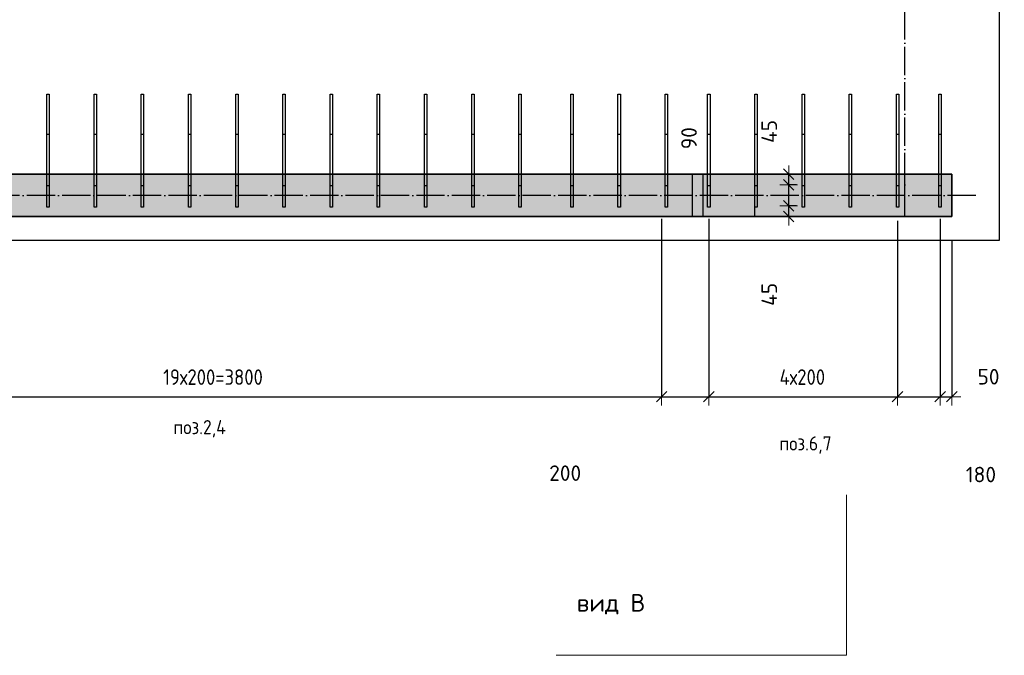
# Model space of a CAD drawing. Header units: millimetres. Extents: x 6386 to 94758, y 48049 to 71352.
# Tile 6 of 38: x 40150 to 44322, y 51390 to 54085. Entities that reach past the tile are written whole.
import ezdxf

# ---------------------------------------------------------------- set-up
doc = ezdxf.new("R2010")
doc.units = ezdxf.units.MM
doc.header["$PDMODE"] = 65
for name, pattern in [('______11', [150, 120, -15, 0, -15]), ('______5', [330, 240, -30, 30, -30]), ('________', [0])]:
    doc.linetypes.add(name, pattern=pattern)
for name, color, linetype, lineweight in [('Standard', 7, 'Continuous', 25), ('Арм.стержн. вертикальными 1', 22, 'Continuous', 35), ('Обозначение разреза_ общее', 7, 'Continuous', 25), ('Размерная линия_ общее', 7, 'Continuous', 13)]:
    doc.layers.add(name, color=color, linetype=linetype, lineweight=lineweight)
doc.layers.add('Осевая линия_ общее', color=7, linetype='______5', lineweight=13, true_color=0xa0a0a0)
doc.styles.add('ISOCPEUR', font='ISOCPEUR')
doc.dimstyles.new('DIMSTYLE_10', dxfattribs={"dimtxt": 66, "dimasz": 75, "dimexe": 0, "dimexo": 0, "dimgap": 33, "dimtad": 0, "dimdec": 0, "dimrnd": 5, "dimzin": 12, "dimdsep": 46, "dimtxsty": 'ISOCPEUR', "dimblk1": 'ALL_ML_STRICH', "dimblk2": 'ALL_ML_STRICH', "dimsah": 1, "dimcen": 0, "dimclrd": 7, "dimclre": 256, "dimclrt": 7, "dimadec": 0, "dimazin": 0, "dimtfac": 1, "dimtdec": 0, "dimtix": 1, "dimtmove": 2, "dimatfit": 3, "dimfxl": 0, "dimtvp": 1.2, "dimtzin": 0, "dimlwd": 0, "dimlwe": -3, "dimarcsym": 0})
doc.dimstyles.new('DIMSTYLE_11', dxfattribs={"dimtxt": 66, "dimasz": 75, "dimexe": 0, "dimexo": 0, "dimgap": 33, "dimtad": 0, "dimdec": 0, "dimrnd": 5, "dimzin": 12, "dimdsep": 46, "dimtxsty": 'ISOCPEUR', "dimblk1": 'ALL_ML_STRICH', "dimblk2": 'ALL_ML_STRICH', "dimsah": 1, "dimcen": 0, "dimclrd": 7, "dimclre": 256, "dimclrt": 7, "dimadec": 0, "dimazin": 0, "dimtfac": 1, "dimtdec": 0, "dimtix": 1, "dimtmove": 2, "dimatfit": 3, "dimfxl": 0, "dimtzin": 0, "dimlwd": 0, "dimlwe": -3, "dimarcsym": 0})
doc.dimstyles.new('DIMSTYLE_3', dxfattribs={"dimtxt": 66, "dimasz": 75, "dimexe": 0, "dimexo": 0, "dimgap": 33, "dimtad": 2, "dimdec": 0, "dimrnd": 5, "dimzin": 12, "dimdsep": 46, "dimtxsty": 'ISOCPEUR', "dimblk1": 'ALL_ML_STRICH', "dimblk2": 'ALL_ML_STRICH', "dimsah": 1, "dimcen": 0, "dimclrd": 7, "dimclre": 256, "dimclrt": 7, "dimadec": 0, "dimazin": 0, "dimtfac": 1, "dimtdec": 0, "dimtix": 1, "dimtmove": 2, "dimatfit": 3, "dimfxl": 0, "dimtvp": 1.2, "dimtzin": 0, "dimlwd": 0, "dimlwe": -3, "dimarcsym": 0})
doc.dimstyles.new('DIMSTYLE_7', dxfattribs={"dimtxt": 66, "dimasz": 75, "dimexe": 0, "dimexo": 0, "dimgap": 33, "dimtad": 2, "dimdec": 0, "dimrnd": 5, "dimzin": 12, "dimdsep": 46, "dimtxsty": 'ISOCPEUR', "dimblk1": 'ALL_ML_STRICH', "dimblk2": 'ALL_ML_STRICH', "dimsah": 1, "dimcen": 0, "dimclrd": 7, "dimclre": 256, "dimclrt": 7, "dimadec": 0, "dimazin": 0, "dimtfac": 1, "dimtdec": 0, "dimtix": 1, "dimtmove": 2, "dimatfit": 3, "dimfxl": 0, "dimtzin": 0, "dimlwd": 0, "dimlwe": -3, "dimarcsym": 0})

# ---------------------------------------------------------------- blocks, each defined once
blk = doc.blocks.new('ALL_ML_STRICH')
at = {"color": 0, "linetype": 'ByBlock', "lineweight": -2}
for p, q in [((-1, 0), (0.5, 0)), ((-0.3, -0.3), (0.3, 0.3)), ((0, -0.5), (0, 0.5))]:
    blk.add_line(p, q, dxfattribs=at)
blk = doc.blocks.new('*D12')
at = {"layer": 'DEFPOINTS', "color": 7, "linetype": 'Continuous', "lineweight": 13, "transparency": 33554687}
for p in [(43462, 53295.5), (43361.5, 53250), (43408.3, 53250)]:
    blk.add_point(p, dxfattribs=at)
at = {"layer": 'Размерная линия_ общее', "color": 253, "linetype": 'Continuous', "lineweight": -2, "true_color": 0xa0a0a0, "transparency": 33554687}
for p, q in [((43442, 53295.5), (43408.3, 53295.5)), ((43381.5, 53250), (43408.3, 53250))]:
    blk.add_line(p, q, dxfattribs=at)
at = {"layer": 'Размерная линия_ общее', "color": 7, "linetype": 'Continuous', "lineweight": -2, "transparency": 33554687}
blk.add_line((43408.3, 53250), (43408.3, 53295.5), dxfattribs=at)
at = {"layer": 'Размерная линия_ общее', "color": 7, "linetype": 'Continuous', "lineweight": 13, "transparency": 33554687, "xscale": 75, "yscale": 75, "zscale": 75}
for p, rotation in [((43408.3, 53295.5), 90), ((43408.3, 53250), 270)]:
    blk.add_blockref('ALL_ML_STRICH', p, dxfattribs=dict(at, rotation=rotation))
at = {"layer": 'Размерная линия_ общее', "color": 7, "linetype": 'Continuous', "lineweight": 13, "transparency": 33554687, "insert": (43325.9, 52920.5), "char_height": 66, "width": 132, "attachment_point": 5, "rotation": 90, "style": 'ISOCPEUR'}
blk.add_mtext('\\A1;{45}', dxfattribs=at)
blk = doc.blocks.new('*D13')
at = {"layer": 'DEFPOINTS', "color": 7, "linetype": 'Continuous', "lineweight": 13, "transparency": 33554687}
for p in [(43462, 53385), (43408.3, 53295.5), (43462, 53295.5)]:
    blk.add_point(p, dxfattribs=at)
at = {"layer": 'Размерная линия_ общее', "color": 253, "linetype": 'Continuous', "lineweight": -2, "true_color": 0xa0a0a0, "transparency": 33554687}
for p, q in [((43442, 53385), (43408.3, 53385)), ((43442, 53295.5), (43408.3, 53295.5))]:
    blk.add_line(p, q, dxfattribs=at)
at = {"layer": 'Размерная линия_ общее', "color": 7, "linetype": 'Continuous', "lineweight": -2, "transparency": 33554687}
blk.add_line((43408.3, 53295.5), (43408.3, 53385), dxfattribs=at)
at = {"layer": 'Размерная линия_ общее', "color": 7, "linetype": 'Continuous', "lineweight": 13, "transparency": 33554687, "xscale": 75, "yscale": 75, "zscale": 75}
for p, rotation in [((43408.3, 53385), 90), ((43408.3, 53295.5), 270)]:
    blk.add_blockref('ALL_ML_STRICH', p, dxfattribs=dict(at, rotation=rotation))
at = {"layer": 'Размерная линия_ общее', "color": 7, "linetype": 'Continuous', "lineweight": 13, "transparency": 33554687, "insert": (42986, 53582.6), "char_height": 66, "width": 132, "attachment_point": 5, "rotation": 90, "style": 'ISOCPEUR'}
blk.add_mtext('\\A1;{90}', dxfattribs=at)
blk = doc.blocks.new('*D14')
at = {"layer": 'DEFPOINTS', "color": 7, "linetype": 'Continuous', "lineweight": 13, "transparency": 33554687}
for p in [(43361.5, 53430), (43408.3, 53385), (43462, 53385)]:
    blk.add_point(p, dxfattribs=at)
at = {"layer": 'Размерная линия_ общее', "color": 253, "linetype": 'Continuous', "lineweight": -2, "true_color": 0xa0a0a0, "transparency": 33554687}
for p, q in [((43381.5, 53430), (43408.3, 53430)), ((43442, 53385), (43408.3, 53385))]:
    blk.add_line(p, q, dxfattribs=at)
at = {"layer": 'Размерная линия_ общее', "color": 7, "linetype": 'Continuous', "lineweight": -2, "transparency": 33554687}
blk.add_line((43408.3, 53385), (43408.3, 53430), dxfattribs=at)
at = {"layer": 'Размерная линия_ общее', "color": 7, "linetype": 'Continuous', "lineweight": 13, "transparency": 33554687, "xscale": 75, "yscale": 75, "zscale": 75}
for p, rotation in [((43408.3, 53430), 90), ((43408.3, 53385), 270)]:
    blk.add_blockref('ALL_ML_STRICH', p, dxfattribs=dict(at, rotation=rotation))
at = {"layer": 'Размерная линия_ общее', "color": 7, "linetype": 'Continuous', "lineweight": 13, "transparency": 33554687, "insert": (43325.7, 53611.2), "char_height": 66, "width": 132, "attachment_point": 5, "rotation": 90, "style": 'ISOCPEUR'}
blk.add_mtext('\\A1;{45}', dxfattribs=at)
blk = doc.blocks.new('*D54')
at = {"layer": 'DEFPOINTS', "color": 7, "linetype": 'Continuous', "lineweight": 13, "transparency": 33554687}
for p in [(39070, 53380), (42870, 53340), (39070, 52486.5)]:
    blk.add_point(p, dxfattribs=at)
at = {"layer": 'Размерная линия_ общее', "color": 253, "linetype": 'Continuous', "lineweight": -2, "true_color": 0xa0a0a0, "transparency": 33554687}
for p, q in [((39070, 53280), (39070, 52486.5)), ((42870, 53240), (42870, 52486.5))]:
    blk.add_line(p, q, dxfattribs=at)
at = {"layer": 'Размерная линия_ общее', "color": 7, "linetype": 'Continuous', "lineweight": -2, "transparency": 33554687}
blk.add_line((39070, 52486.5), (42870, 52486.5), dxfattribs=at)
at = {"layer": 'Размерная линия_ общее', "color": 7, "linetype": 'Continuous', "lineweight": 13, "transparency": 33554687, "xscale": 75, "yscale": 75, "zscale": 75, "rotation": 180}
blk.add_blockref('ALL_ML_STRICH', (39070, 52486.5), dxfattribs=at)
at = {"layer": 'Размерная линия_ общее', "color": 7, "linetype": 'Continuous', "lineweight": 13, "transparency": 33554687, "xscale": 75, "yscale": 75, "zscale": 75}
blk.add_blockref('ALL_ML_STRICH', (42870, 52486.5), dxfattribs=at)
at = {"layer": 'Размерная линия_ общее', "color": 7, "linetype": 'Continuous', "lineweight": 13, "transparency": 33554687, "insert": (40757.7, 52602.5), "char_height": 66, "width": 3.3, "attachment_point": 1, "line_spacing_factor": 0.60241, "style": 'ISOCPEUR'}
blk.add_mtext('\\W0.87;19х200=3800', dxfattribs=at)
blk = doc.blocks.new('*D55')
at = {"layer": 'DEFPOINTS', "color": 7, "linetype": 'Continuous', "lineweight": 13, "transparency": 33554687}
for p in [(42870, 53340), (43070, 53340), (42870, 52486.5)]:
    blk.add_point(p, dxfattribs=at)
at = {"layer": 'Размерная линия_ общее', "color": 253, "linetype": 'Continuous', "lineweight": -2, "true_color": 0xa0a0a0, "transparency": 33554687}
for p, q in [((42870, 53240), (42870, 52486.5)), ((43070, 53240), (43070, 52486.5))]:
    blk.add_line(p, q, dxfattribs=at)
at = {"layer": 'Размерная линия_ общее', "color": 7, "linetype": 'Continuous', "lineweight": -2, "transparency": 33554687}
blk.add_line((42870, 52486.5), (43070, 52486.5), dxfattribs=at)
at = {"layer": 'Размерная линия_ общее', "color": 7, "linetype": 'Continuous', "lineweight": 13, "transparency": 33554687, "xscale": 75, "yscale": 75, "zscale": 75, "rotation": 180}
blk.add_blockref('ALL_ML_STRICH', (42870, 52486.5), dxfattribs=at)
at = {"layer": 'Размерная линия_ общее', "color": 7, "linetype": 'Continuous', "lineweight": 13, "transparency": 33554687, "xscale": 75, "yscale": 75, "zscale": 75}
blk.add_blockref('ALL_ML_STRICH', (43070, 52486.5), dxfattribs=at)
at = {"layer": 'Размерная линия_ общее', "color": 7, "linetype": 'Continuous', "lineweight": 13, "transparency": 33554687, "insert": (42461.3, 52162.2), "char_height": 66, "width": 198, "attachment_point": 5, "style": 'ISOCPEUR'}
blk.add_mtext('\\A1;{200}', dxfattribs=at)
blk = doc.blocks.new('*D56')
at = {"layer": 'DEFPOINTS', "color": 7, "linetype": 'Continuous', "lineweight": 13, "transparency": 33554687}
for p in [(43070, 53340), (43870, 53332.5), (43070, 52486.5)]:
    blk.add_point(p, dxfattribs=at)
at = {"layer": 'Размерная линия_ общее', "color": 253, "linetype": 'Continuous', "lineweight": -2, "true_color": 0xa0a0a0, "transparency": 33554687}
for p, q in [((43070, 53240), (43070, 52486.5)), ((43870, 53232.5), (43870, 52486.5))]:
    blk.add_line(p, q, dxfattribs=at)
at = {"layer": 'Размерная линия_ общее', "color": 7, "linetype": 'Continuous', "lineweight": -2, "transparency": 33554687}
blk.add_line((43070, 52486.5), (43870, 52486.5), dxfattribs=at)
at = {"layer": 'Размерная линия_ общее', "color": 7, "linetype": 'Continuous', "lineweight": 13, "transparency": 33554687, "xscale": 75, "yscale": 75, "zscale": 75, "rotation": 180}
blk.add_blockref('ALL_ML_STRICH', (43070, 52486.5), dxfattribs=at)
at = {"layer": 'Размерная линия_ общее', "color": 7, "linetype": 'Continuous', "lineweight": 13, "transparency": 33554687, "xscale": 75, "yscale": 75, "zscale": 75}
blk.add_blockref('ALL_ML_STRICH', (43870, 52486.5), dxfattribs=at)
at = {"layer": 'Размерная линия_ общее', "color": 7, "linetype": 'Continuous', "lineweight": 13, "transparency": 33554687, "insert": (43369.6, 52602.5), "char_height": 66, "width": 3.3, "attachment_point": 1, "line_spacing_factor": 0.60241, "style": 'ISOCPEUR'}
blk.add_mtext('\\W0.87;4х200', dxfattribs=at)
blk = doc.blocks.new('*D57')
at = {"layer": 'DEFPOINTS', "color": 7, "linetype": 'Continuous', "lineweight": 13, "transparency": 33554687}
for p in [(43870, 53332.5), (44050, 53340), (43870, 52486.5)]:
    blk.add_point(p, dxfattribs=at)
at = {"layer": 'Размерная линия_ общее', "color": 253, "linetype": 'Continuous', "lineweight": -2, "true_color": 0xa0a0a0, "transparency": 33554687}
for p, q in [((44050, 53240), (44050, 52486.5)), ((43870, 53232.5), (43870, 52486.5))]:
    blk.add_line(p, q, dxfattribs=at)
at = {"layer": 'Размерная линия_ общее', "color": 7, "linetype": 'Continuous', "lineweight": -2, "transparency": 33554687}
blk.add_line((43870, 52486.5), (44050, 52486.5), dxfattribs=at)
at = {"layer": 'Размерная линия_ общее', "color": 7, "linetype": 'Continuous', "lineweight": 13, "transparency": 33554687, "xscale": 75, "yscale": 75, "zscale": 75, "rotation": 180}
blk.add_blockref('ALL_ML_STRICH', (43870, 52486.5), dxfattribs=at)
at = {"layer": 'Размерная линия_ общее', "color": 7, "linetype": 'Continuous', "lineweight": 13, "transparency": 33554687, "xscale": 75, "yscale": 75, "zscale": 75}
blk.add_blockref('ALL_ML_STRICH', (44050, 52486.5), dxfattribs=at)
at = {"layer": 'Размерная линия_ общее', "color": 7, "linetype": 'Continuous', "lineweight": 13, "transparency": 33554687, "insert": (44223, 52156.2), "char_height": 66, "width": 198, "attachment_point": 5, "style": 'ISOCPEUR'}
blk.add_mtext('\\A1;{180}', dxfattribs=at)
blk = doc.blocks.new('*D58')
at = {"layer": 'DEFPOINTS', "color": 7, "linetype": 'Continuous', "lineweight": 13, "transparency": 33554687}
for p in [(44050, 53340), (44100, 53250), (44050, 52486.5)]:
    blk.add_point(p, dxfattribs=at)
at = {"layer": 'Размерная линия_ общее', "color": 253, "linetype": 'Continuous', "lineweight": -2, "true_color": 0xa0a0a0, "transparency": 33554687}
for p, q in [((44050, 53240), (44050, 52486.5)), ((44100, 53150), (44100, 52486.5))]:
    blk.add_line(p, q, dxfattribs=at)
at = {"layer": 'Размерная линия_ общее', "color": 7, "linetype": 'Continuous', "lineweight": -2, "transparency": 33554687}
blk.add_line((44050, 52486.5), (44100, 52486.5), dxfattribs=at)
at = {"layer": 'Размерная линия_ общее', "color": 7, "linetype": 'Continuous', "lineweight": 13, "transparency": 33554687, "xscale": 75, "yscale": 75, "zscale": 75, "rotation": 180}
blk.add_blockref('ALL_ML_STRICH', (44050, 52486.5), dxfattribs=at)
at = {"layer": 'Размерная линия_ общее', "color": 7, "linetype": 'Continuous', "lineweight": 13, "transparency": 33554687, "xscale": 75, "yscale": 75, "zscale": 75}
blk.add_blockref('ALL_ML_STRICH', (44100, 52486.5), dxfattribs=at)
at = {"layer": 'Размерная линия_ общее', "color": 7, "linetype": 'Continuous', "lineweight": 13, "transparency": 33554687, "insert": (44255.1, 52571.1), "char_height": 66, "width": 132, "attachment_point": 5, "style": 'ISOCPEUR'}
blk.add_mtext('\\A1;{50}', dxfattribs=at)

msp = doc.modelspace()

# ---------------------------------------------------------------- hatches: boundary and pattern name
at = {"linetype": 'Continuous', "lineweight": 13, "transparency": 33554687}
msp.add_hatch(color=7, dxfattribs=at).paths.add_polyline_path([(44100, 53250), (44100, 53430), (38320, 53430), (38320, 53250)])

# ---------------------------------------------------------------- linework, layer by layer
at = {"color": 7, "linetype": 'Continuous', "lineweight": 35, "transparency": 33554687}
for p, q in [((39000, 53430), (44100, 53430)), ((44100, 53430), (44100, 53250)), ((44100, 53250), (38320, 53250))]:
    msp.add_line(p, q, dxfattribs=at)
at = {"color": 253, "linetype": '________', "lineweight": 25, "true_color": 0xababab, "transparency": 33554687}
for p, q in [((43000, 53430), (43000, 53250)), ((43045, 53430), (43045, 53250)), ((43265, 53250), (43265, 53430)), ((43900, 53250), (43900, 53430))]:
    msp.add_line(p, q, dxfattribs=at)
at = {"layer": 'Standard', "color": 7, "linetype": 'Continuous', "lineweight": 25, "transparency": 33554687}
msp.add_lwpolyline([(38220, 53150), (44302, 53150), (44302, 68055.7), (38220, 68055.7), (38220, 53150)], dxfattribs=at)
at = {"layer": 'Арм.стержн. вертикальными 1', "color": 4, "linetype": 'Continuous', "lineweight": 25, "transparency": 33554687}
for points in [[(40265, 53380), (40265, 53770), (40275, 53770), (40275, 53380), (40265, 53380)], [(40465, 53380), (40465, 53770), (40475, 53770), (40475, 53380), (40465, 53380)], [(40665, 53380), (40665, 53770), (40675, 53770), (40675, 53380), (40665, 53380)], [(40865, 53380), (40865, 53770), (40875, 53770), (40875, 53380), (40865, 53380)], [(41065, 53380), (41065, 53770), (41075, 53770), (41075, 53380), (41065, 53380)], [(41265, 53380), (41265, 53770), (41275, 53770), (41275, 53380), (41265, 53380)], [(41465, 53380), (41465, 53770), (41475, 53770), (41475, 53380), (41465, 53380)], [(41665, 53380), (41665, 53770), (41675, 53770), (41675, 53380), (41665, 53380)], [(41865, 53380), (41865, 53770), (41875, 53770), (41875, 53380), (41865, 53380)], [(42065, 53380), (42065, 53770), (42075, 53770), (42075, 53380), (42065, 53380)], [(42265, 53380), (42265, 53770), (42275, 53770), (42275, 53380), (42265, 53380)], [(42485, 53380), (42485, 53770), (42495, 53770), (42495, 53380), (42485, 53380)], [(42685, 53380), (42685, 53770), (42695, 53770), (42695, 53380), (42685, 53380)], [(42885, 53380), (42885, 53770), (42895, 53770), (42895, 53380), (42885, 53380)], [(43065, 53380), (43065, 53770), (43075, 53770), (43075, 53380), (43065, 53380)], [(43265, 53380), (43265, 53770), (43275, 53770), (43275, 53380), (43265, 53380)], [(43465, 53380), (43465, 53770), (43475, 53770), (43475, 53380), (43465, 53380)], [(43665, 53380), (43665, 53770), (43675, 53770), (43675, 53380), (43665, 53380)], [(43865, 53380), (43865, 53770), (43875, 53770), (43875, 53380), (43865, 53380)], [(44045, 53380), (44045, 53770), (44055, 53770), (44055, 53380), (44045, 53380)], [(40265, 53290), (40265, 53600), (40275, 53600), (40275, 53290), (40265, 53290)], [(40465, 53290), (40465, 53600), (40475, 53600), (40475, 53290), (40465, 53290)], [(40665, 53290), (40665, 53600), (40675, 53600), (40675, 53290), (40665, 53290)], [(40865, 53290), (40865, 53600), (40875, 53600), (40875, 53290), (40865, 53290)], [(41065, 53290), (41065, 53600), (41075, 53600), (41075, 53290), (41065, 53290)], [(41265, 53290), (41265, 53600), (41275, 53600), (41275, 53290), (41265, 53290)], [(41465, 53290), (41465, 53600), (41475, 53600), (41475, 53290), (41465, 53290)], [(41665, 53290), (41665, 53600), (41675, 53600), (41675, 53290), (41665, 53290)], [(41865, 53290), (41865, 53600), (41875, 53600), (41875, 53290), (41865, 53290)], [(42065, 53290), (42065, 53600), (42075, 53600), (42075, 53290), (42065, 53290)], [(42265, 53290), (42265, 53600), (42275, 53600), (42275, 53290), (42265, 53290)], [(42485, 53290), (42485, 53600), (42495, 53600), (42495, 53290), (42485, 53290)], [(42685, 53290), (42685, 53600), (42695, 53600), (42695, 53290), (42685, 53290)], [(42885, 53290), (42885, 53600), (42895, 53600), (42895, 53290), (42885, 53290)], [(43065, 53290), (43065, 53600), (43075, 53600), (43075, 53290), (43065, 53290)], [(43265, 53290), (43265, 53600), (43275, 53600), (43275, 53290), (43265, 53290)], [(43465, 53290), (43465, 53600), (43475, 53600), (43475, 53290), (43465, 53290)], [(43665, 53290), (43665, 53600), (43675, 53600), (43675, 53290), (43665, 53290)], [(43865, 53290), (43865, 53600), (43875, 53600), (43875, 53290), (43865, 53290)], [(44045, 53290), (44045, 53600), (44055, 53600), (44055, 53290), (44045, 53290)]]:
    msp.add_lwpolyline(points, dxfattribs=at)
at = {"layer": 'Обозначение разреза_ общее', "color": 7, "linetype": 'Continuous', "lineweight": 13, "transparency": 33554687}
msp.add_lwpolyline([(42423.1, 51389.6), (43653.1, 51389.6), (43653.1, 52069.6)], dxfattribs=at)
at = {"layer": 'Осевая линия_ общее', "color": 253, "linetype": '______11', "lineweight": -3, "true_color": 0xa0a0a0, "transparency": 33554687}
for p, q in [((43900, 53250), (43900, 63105.6)), ((44202, 53340), (36123.7, 53340)), ((44202, 53340), (36123.7, 53340))]:
    msp.add_line(p, q, dxfattribs=at)

# ---------------------------------------------------------------- texts
at = {"layer": 'Standard', "color": 7, "linetype": 'Continuous', "lineweight": 25, "transparency": 33554687, "char_height": 60, "attachment_point": 5, "style": 'ISOCPEUR'}
for s, insert, width in [('\\A1;{\\fISOCPEUR|i0|b0;\\H60.000000;\\W0.909091;\\C7;поз.2,4}\\P', (40912, 52350.2), 255.124), ('\\A1;{\\fISOCPEUR|i0|b0;\\H60.000000;\\W0.909091;\\C7;поз.6,7}\\P', (43479.3, 52281.4), 249.641)]:
    msp.add_mtext(s, dxfattribs=dict(at, insert=insert, width=width))
at = {"layer": 'Обозначение разреза_ общее', "color": 7, "linetype": 'Continuous', "lineweight": 13, "transparency": 33554687, "insert": (42510.3, 51606.3), "char_height": 75, "width": 297.973, "attachment_point": 4, "style": 'ISOCPEUR'}
msp.add_mtext('\\A1;{\\fISOCPEUR|i0|b0;\\H75.000000;\\W1.000000;\\C7;вид В}\\P', dxfattribs=at)

# ---------------------------------------------------------------- dimensions: what is measured, and where the dimension line sits
at = {"layer": 'Размерная линия_ общее', "color": 7, "linetype": 'Continuous', "lineweight": 13, "transparency": 33554687}
for base, p1, p2, picture, middle in [((43408.3, 53430), (43442, 53385), (43381.5, 53430), '*D14', (43325.7, 53611.2)), ((43408.3204, 53385.0003), (43442.0208, 53295.469), (43442.0208, 53385.0003), '*D13', (42985.979, 53582.6085)), ((43408.3204, 53295.469), (43381.5329, 53250), (43442.0208, 53295.469), '*D12', (43325.9366, 52920.5245))]:
    dim = msp.add_linear_dim(base=base, p1=p1, p2=p2, angle=90, dimstyle='DIMSTYLE_3', override={"dimpost": '<>', "dimclrd": 7, "dimclre": 253, "dimclrt": 7, "dimlwd": 0, "dimlwe": 65533}, dxfattribs=at)
    dim.commit()
    dim.dimension.update_dxf_attribs({"geometry": picture, "text_midpoint": middle, "dimtype": 160})
for base, p1, p2, text, picture, middle in [((42870, 52486.5), (39070, 53280), (42870, 53240), '\\W0.87;19х200=3800', '*D54', (40970, 52519.5)), ((43870, 52486.5), (43070, 53240), (43870, 53232.5), '\\W0.87;4х200', '*D56', (43470, 52519.5))]:
    dim = msp.add_linear_dim(base=base, p1=p1, p2=p2, text=text, dimstyle='DIMSTYLE_7', override={"dimpost": '<>', "dimclrd": 7, "dimclre": 253, "dimclrt": 7, "dimlwd": 0, "dimlwe": 65533}, dxfattribs=at)
    dim.commit()
    dim.dimension.update_dxf_attribs({"geometry": picture, "text_midpoint": middle, "dimtype": 160})
for base, p1, p2, dimstyle, picture, middle in [((43070, 52486.5), (42870, 53240), (43070, 53240), 'DIMSTYLE_11', '*D55', (42461.3, 52162.2)), ((44050, 52486.5), (43870, 53232.5), (44050, 53240), 'DIMSTYLE_10', '*D57', (44223, 52156.2)), ((44100, 52486.5), (44050, 53240), (44100, 53150), 'DIMSTYLE_3', '*D58', (44255.1, 52571.1))]:
    dim = msp.add_linear_dim(base=base, p1=p1, p2=p2, dimstyle=dimstyle, override={"dimpost": '<>', "dimclrd": 7, "dimclre": 253, "dimclrt": 7, "dimlwd": 0, "dimlwe": 65533}, dxfattribs=at)
    dim.commit()
    dim.dimension.update_dxf_attribs({"geometry": picture, "text_midpoint": middle, "dimtype": 160})

doc.saveas('drawing.dxf')
